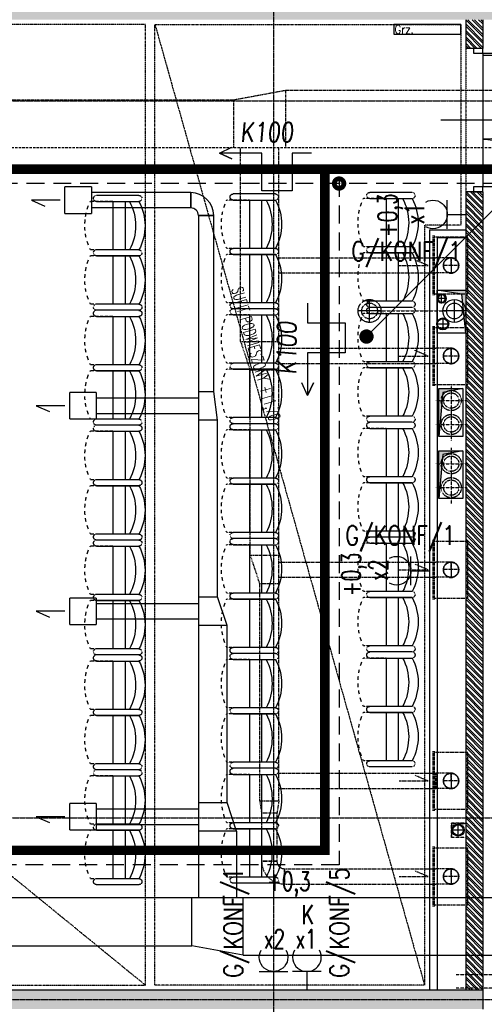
# Model space of a CAD drawing. Extents: x -7228 to 74941, y -112898 to 85621.
# Tile 93 of 256: x 52023 to 52509, y -56214 to -55184. Entities that reach past the tile are written whole.
import ezdxf
from ezdxf.enums import TextEntityAlignment as Align

# ---------------------------------------------------------------- set-up
doc = ezdxf.new("R2010")
doc.units = 0
for name, pattern in [('CENTER', [2, 1.25, -0.25, 0.25, -0.25]), ('DASHDOT', [1, 0.5, -0.25, 0, -0.25]), ('DASHED', [0.75, 0.5, -0.25]), ('DASHED2', [0.375, 0.25, -0.125]), ('DIVIDE', [31.75, 12.7, -6.35, 0, -6.35, 0, -6.35])]:
    doc.linetypes.add(name, pattern=pattern)
doc.layers.get('0').update_dxf_attribs({"color": 101, "linetype": 'CONTINUOUS'})
for name, color, linetype in [('Drz---drzwi', 5, 'CONTINUOUS'), ('E35', 6, 'CONTINUOUS'), ('E50', 3, 'CONTINUOUS'), ('E50kor', 3, 'CONTINUOUS'), ('E90kor', 6, 'CONTINUOUS'), ('Ins-co', 2, 'CONTINUOUS'), ('Ins-kan', 54, 'CONTINUOUS'), ('ins-kan-deszcz', 132, 'CONTINUOUS'), ('Ins-went', 141, 'CONTINUOUS'), ('Os-osie glowne', 1, 'CENTER'), ('Sc-beton', 7, 'CONTINUOUS'), ('Sc-beton-hatch', 86, 'CONTINUOUS'), ('Sc-cegla pustak', 42, 'CONTINUOUS'), ('Sc-cegla pustak-hatch', 8, 'CONTINUOUS'), ('Sc-nadproza kon', 5, 'DASHED2'), ('Sc-silikat', 61, 'CONTINUOUS'), ('Suf-widok', 8, 'CONTINUOUS'), ('W-otwor-strop', 1, 'CONTINUOUS'), ('Wyp-meble', 155, 'CONTINUOUS')]:
    doc.layers.add(name, color=color, linetype=linetype)
doc.styles.add('KA wymiar', font='romans.shx', dxfattribs={"width": 0.6})
doc.styles.add('ROMANS', font='romans', dxfattribs={"width": 0.85})

# ---------------------------------------------------------------- blocks, each defined once
blk = doc.blocks.new('_dlgjlfh')
at = {"ltscale": 7}
for p, q in [((23, -75), (-34, -75)), ((10, -143), (100, -143)), ((10, -145), (100, -145))]:
    blk.add_line(p, q, dxfattribs=at)
for points in [[(0, -5), (0, 0), (10, 0), (10, -5)], [(0, -150), (0, -145), (10, -145), (10, -150)]]:
    blk.add_lwpolyline(points, close=True, dxfattribs=at)
for points in [[(10, -145), (10, -5)], [(60, -5), (10, -5)]]:
    blk.add_lwpolyline(points, dxfattribs=at)
for centre, radius, start, end in [((10, -5), 50, 270, 360), ((10, -145), 90, 360, 90)]:
    blk.add_arc(centre, radius, start, end)
blk = doc.blocks.new('_fkjshkjhkjh')
at = {"layer": 'Ins-went', "ltscale": 2}
for p, q in [((1262.9, 1157.3), (1262.9, 1185)), ((1290.6, 1185), (1262.9, 1185)), ((1290.6, 1185), (1290.6, 1157.3)), ((1394.4, 1179.1), (1394.4, 1163.1)), ((1394.4, 1163.1), (1394.4, 1179.1)), ((1262.9, 1157.3), (1290.6, 1157.3)), ((1418.4, 1155.1), (1402.4, 1155.1)), ((1402.4, 1155.1), (1418.4, 1155.1)), ((1267.9, 942.3), (1267.9, 970)), ((1295.6, 970), (1267.9, 970)), ((1295.6, 970), (1295.6, 942.3)), ((1402.4, 971.1), (1418.4, 971.1)), ((1422.4, 941.1), (1418.4, 971.1)), ((1402.4, 964.1), (1295.6, 964.1)), ((1295.6, 948.1), (1402.4, 948.1)), ((1267.9, 942.3), (1295.6, 942.3)), ((1422.4, 941.1), (1402.4, 941.1)), ((1267.9, 727.3), (1267.9, 755)), ((1295.6, 755), (1267.9, 755)), ((1295.6, 755), (1295.6, 727.3)), ((1402.4, 756.1), (1422.4, 756.1)), ((1432.4, 726.1), (1422.4, 756.1)), ((1402.4, 749.1), (1295.6, 749.1)), ((1295.6, 733.1), (1402.4, 733.1)), ((1267.9, 727.3), (1295.6, 727.3)), ((1432.4, 726.1), (1402.4, 726.1)), ((1267.9, 512.4), (1267.9, 540.1)), ((1295.6, 540.1), (1267.9, 540.1)), ((1295.6, 540.1), (1295.6, 512.4)), ((1402.4, 541.2), (1432.4, 541.2)), ((1442.4, 511.2), (1432.4, 541.2)), ((1402.4, 534.2), (1295.6, 534.2)), ((1295.6, 518.2), (1402.4, 518.2)), ((1267.9, 512.4), (1295.6, 512.4)), ((1442.4, 511.2), (1402.4, 511.2)), ((1777.2, 441.3), (459.7, 441.3)), ((950.4, 391.3), (1395.4, 391.3)), ((1449.4, 381.3), (1395.4, 391.3)), ((1395.4, 391.3), (1395.4, 391.3))]:
    blk.add_line(p, q, dxfattribs=at)
for points in [[(1257.9, 1171.1), (1227.7, 1171.1), (1241.7, 1165.1)], [(1402.4, 1155.1), (1402.4, 441.3)], [(1418.4, 971.1), (1418.4, 1155.1)], [(1262.9, 956.1), (1232.7, 956.1), (1246.7, 950.1)], [(1422.4, 756.1), (1422.4, 941.1)], [(1262.9, 741.1), (1232.7, 741.1), (1246.7, 735.1)], [(1432.4, 541.2), (1432.4, 726.1)], [(1262.9, 526.2), (1232.7, 526.2), (1246.7, 520.2)], [(1442.4, 511.2), (1442.4, 441.3)], [(1395.4, 391.3), (1395.4, 441.3)], [(1449.4, 381.3), (1449.4, 441.3)], [(1449.4, 381.3), (1782.2, 381.3)]]:
    blk.add_lwpolyline(points, dxfattribs=at)
for radius in [24, 8]:
    blk.add_arc((1394.4, 1155.1), radius, 0, 90, dxfattribs=at)
for points in [[(1394.4, 1179.1), (1290.6, 1179.1)], [(1394.4, 1163.1), (1290.6, 1163.1)]]:
    blk.add_spline(points, degree=3, dxfattribs=at)
blk = doc.blocks.new('tea003_r')
for p, q in [((0, 120.2), (44.3, 120.2)), ((44.3, 113.8), (0, 113.8)), ((14.4, 114), (14.4, 63.4)), ((27.2, 114), (27.2, 63.2)), ((0, 63.2), (44.3, 63.2)), ((0, 63.2), (44.3, 63.2)), ((0, 56.9), (44.3, 56.9)), ((44.3, 56.9), (0, 56.9)), ((14.4, 57.1), (14.4, 6.5)), ((27.2, 57.1), (27.2, 6.3)), ((0, 6.3), (44.3, 6.3)), ((0, 0), (44.3, 0))]:
    blk.add_line(p, q)
at = {"linetype": 'DASHED2'}
for p, q in [((27.2, 113.8), (50.9, 113.8)), ((27.2, 63.2), (50.8, 63.2)), ((27.2, 56.9), (50.8, 56.9)), ((27.2, 6.3), (50.8, 6.3))]:
    blk.add_line(p, q, dxfattribs=at)
for centre, radius, start, end in [((47.4, 88.5), 53.8, 151.9275, 208.0725), ((57.3, 88.5), 53.8, 151.9275, 208.0725), ((-2.8, 88.7), 59.3, 24.3732, 25.065), ((-2.8, 88.7), 59.3, 16.8439, 20.8244), ((-2.8, 88.7), 59.3, 9.2304, 12.9456), ((-2.8, 88.7), 59.3, 2.1486, 5.9253), ((-2.8, 88.7), 59.3, 354.9143, 358.3813), ((-2.8, 88.7), 59.3, 347.7164, 351.4235), ((-2.8, 88.7), 59.3, 334.6294, 336.0048), ((-2.8, 88.7), 59.3, 339.7464, 343.7138), ((47.4, 31.6), 53.8, 151.9275, 208.0725), ((57.3, 31.6), 53.8, 151.9275, 208.0725), ((-2.8, 31.8), 59.3, 24.3732, 25.065), ((-2.8, 31.8), 59.3, 16.8439, 20.8244), ((-2.8, 31.8), 59.3, 9.2304, 12.9456), ((-2.8, 31.8), 59.3, 2.1486, 5.9253), ((-2.8, 31.8), 59.3, 347.7164, 351.4235), ((-2.8, 31.8), 59.3, 354.9143, 358.3813), ((-2.8, 31.8), 59.3, 339.7464, 343.7138), ((-2.8, 31.8), 59.3, 334.6279, 336.0048)]:
    blk.add_arc(centre, radius, start, end)
for centre, start, end in [((0, 117), 90, 270), ((44.3, 117), 270, 90), ((0, 60.1), 90, 270), ((0, 60.1), 90, 270), ((44.3, 60.1), 270, 90), ((44.3, 60.1), 270, 90), ((0, 3.2), 90, 270), ((44.3, 3.2), 270, 90)]:
    blk.add_arc(centre, 3.16, start, end, dxfattribs=at)
blk = doc.blocks.new('A$C59F8734F')
at = {"layer": 'Wyp-meble', "xscale": -1}
for p in [(1350.2, 1066), (1493, 1067.5), (1635.9, 1069.1), (1350.2, 945.8), (1493, 947.4), (1635.9, 948.9), (1635.9, 828.7), (1350.2, 825.6), (1493, 827.2), (1350.2, 705.5), (1493, 707), (1635.9, 708.6), (1350.2, 585.3), (1493, 586.9), (1635.9, 588.4), (1350.2, 465.1), (1493, 466.7)]:
    blk.add_blockref('tea003_r', p, dxfattribs=at)
blk = doc.blocks.new('g2')
at = {"layer": 'E35'}
blk.add_line((15, 19.3), (-15, 19.3), dxfattribs=at)
blk.add_arc((0, 34.3), 15, 150, 30, dxfattribs=at)
at = {"layer": 'E50'}
blk.add_line((0, 19.3), (0, 0), dxfattribs=at)

msp = doc.modelspace()

# ---------------------------------------------------------------- hatches: boundary and pattern name
at = {"layer": 'Sc-beton-hatch'}
h = msp.add_hatch(dxfattribs=at)
h.set_pattern_fill('ANSI33', color=256, style=0)
h.paths.add_polyline_path([(51487.547, -51608.711), (51427.547, -51608.711), (51427.547, -51668.711), (51447.547, -51668.711), (51447.547, -51628.711), (51487.547, -51628.711)])
h.paths.add_polyline_path([(51822.547, -51608.711), (51722.547, -51608.711), (51722.547, -51628.711), (51762.547, -51628.711), (51762.547, -52190.711), (51782.547, -52190.711), (51782.547, -52038.711), (52169.547, -52038.711), (52169.547, -52018.711), (51782.547, -52018.711), (51782.547, -51628.711), (51822.547, -51628.711)])
h.paths.add_polyline_path([(51447.547, -51939.711), (51427.547, -51939.711), (51427.547, -52039.711), (51447.547, -52039.711)])
h.paths.add_polyline_path([(52347.547, -51608.711), (52268.547, -51608.711), (52268.547, -51628.711), (52347.547, -51628.711)])
h.paths.add_polyline_path([(52787.547, -51608.711), (52687.547, -51608.711), (52687.547, -51628.711), (52727.547, -51628.711), (52727.547, -51827.711), (52747.547, -51827.711), (52747.547, -51628.711), (52787.547, -51628.711)])
h.paths.add_polyline_path([(52807.547, -52018.711), (52747.547, -52018.711), (52747.547, -51927.711), (52727.547, -51927.711), (52727.547, -52018.711), (52599.485, -52018.711), (52599.485, -52038.711), (52807.547, -52038.711)])
h.paths.add_polyline_path([(52499.485, -52018.711), (52269.547, -52018.711), (52269.547, -52038.711), (52499.485, -52038.711)])
h.paths.add_polyline_path([(52747.547, -52350.711), (52712.547, -52350.711), (52712.547, -52385.711), (52747.547, -52385.711)])
h.paths.add_polyline_path([(53417.547, -51508.711), (53397.547, -51508.711), (53397.547, -51608.711), (53347.547, -51608.711), (53347.547, -51628.711), (53397.547, -51628.711), (53397.547, -52018.711), (52907.547, -52018.711), (52907.547, -52038.711), (53397.547, -52038.711), (53397.547, -52438.711), (53417.547, -52438.711)])
h.paths.add_polyline_path([(53439.547, -51508.711), (53419.547, -51508.711), (53419.547, -52278.711), (53439.547, -52278.711)])
h.paths.add_polyline_path([(53417.547, -52708.711), (53397.547, -52708.711), (53397.547, -52778.711), (53417.547, -52778.711)])
h.paths.add_polyline_path([(53417.547, -52858.711), (53397.547, -52858.711), (53397.547, -53008.711), (52967.547, -53008.711), (52967.547, -53028.711), (53397.547, -53028.711), (53397.547, -53068.711), (53417.547, -53068.711)])
h.paths.add_polyline_path([(53417.547, -53168.711), (53397.547, -53168.711), (53397.547, -53208.711), (53417.547, -53208.711)])
h.paths.add_polyline_path([(53417.547, -53308.711), (53397.547, -53308.711), (53397.547, -53573.711), (53417.547, -53573.711)])
h.paths.add_polyline_path([(52747.547, -53008.711), (52727.547, -53008.711), (52727.547, -53028.711), (52727.547, -53323.711), (52707.547, -53323.711), (52707.547, -53343.711), (52747.547, -53343.711)])
h.paths.add_polyline_path([(52727.547, -53008.711), (52707.547, -53008.711), (52707.547, -53028.711), (52727.547, -53028.711)], flags=16)
h.paths.add_polyline_path([(52573.547, -53323.711), (52520.547, -53323.711), (52520.547, -53028.711), (52505.547, -53028.711), (52505.547, -53323.711), (52485.547, -53323.711), (52485.547, -53343.711), (52573.547, -53343.711)])
h.paths.add_polyline_path([(52573.547, -53008.711), (52485.547, -53008.711), (52485.547, -53028.711), (52573.547, -53028.711)])
h.paths.add_polyline_path([(52351.547, -53008.711), (52298.547, -53008.711), (52298.547, -53028.711), (52351.547, -53028.711)], flags=17)
h.paths.add_polyline_path([(52298.547, -53008.711), (51987.547, -53008.711), (51987.547, -52350.711), (51900.047, -52350.711), (51900.047, -52370.711), (51967.547, -52370.711), (51967.547, -53008.711), (51447.547, -53008.711), (51447.547, -52968.711), (51427.547, -52968.711), (51427.547, -53068.711), (51447.547, -53068.711), (51447.547, -53028.711), (51967.547, -53028.711), (51967.547, -53538.711), (51987.547, -53538.711), (51987.547, -53028.711), (52278.547, -53028.711), (52278.547, -53343.711), (52298.547, -53343.711), (52351.547, -53343.711), (52351.547, -53323.711), (52298.547, -53323.711)])
h.paths.add_polyline_path([(51800.047, -52350.711), (51782.547, -52350.711), (51782.547, -52345.711), (51762.547, -52345.711), (51762.547, -52350.711), (51447.547, -52350.711), (51447.547, -52330.711), (51427.547, -52330.711), (51427.547, -52568.711), (51447.547, -52568.711), (51447.547, -52370.711), (51800.047, -52370.711)])
h.paths.add_polyline_path([(51447.547, -52718.711), (51427.547, -52718.711), (51427.547, -52818.711), (51447.547, -52818.711)])
h.paths.add_polyline_path([(51447.547, -53218.711), (51427.547, -53218.711), (51427.547, -53415.711), (51447.547, -53415.711)], flags=17)
h.paths.add_polyline_path([(51447.547, -53505.711), (51427.547, -53505.711), (51427.547, -53548.711), (51447.547, -53548.711)])
h.paths.add_polyline_path([(52024.547, -53758.711), (51447.547, -53758.711), (51447.547, -53698.711), (51427.547, -53698.711), (51427.547, -53778.711), (52024.547, -53778.711)])
h.paths.add_polyline_path([(52787.547, -53758.711), (52174.547, -53758.711), (52174.547, -53778.711), (52727.547, -53778.711), (52727.547, -54010.711), (52747.547, -54010.711), (52747.547, -53778.711), (52787.547, -53778.711)])
h.paths.add_polyline_path([(53025.547, -53758.711), (52922.547, -53758.711), (52922.547, -53778.711), (53025.547, -53778.711)])
h.paths.add_polyline_path([(53244.547, -53758.711), (53150.547, -53758.711), (53150.547, -53778.711), (53244.547, -53778.711)])
h.paths.add_polyline_path([(53417.547, -53723.711), (53397.547, -53723.711), (53397.547, -53758.711), (53349.547, -53758.711), (53349.547, -53778.711), (53397.547, -53778.711), (53397.547, -54383.711), (53417.547, -54383.711)])
h.paths.add_polyline_path([(52747.547, -54110.711), (52727.547, -54110.711), (52727.547, -54305.711), (52747.547, -54305.711)])
h.paths.add_polyline_path([(52747.547, -54405.711), (52727.547, -54405.711), (52727.547, -54508.711), (52314.153, -54508.711, -0.15510336), (52317.392, -54518.903, -0.14834739), (52314.417, -54528.711), (52727.547, -54528.711), (52727.547, -54588.711), (52747.547, -54588.711)])
h.paths.add_polyline_path([(52314.153, -54508.711), (52312.287, -54508.711), (52312.287, -54528.711), (52314.417, -54528.711, 0.14834739), (52317.392, -54518.903, 0.15510336)])
h.paths.add_polyline_path([(52287.287, -54508.711), (52285.327, -54508.711, 0.15510336), (52282.087, -54518.903, 0.14834739), (52285.062, -54528.711), (52287.287, -54528.711)])
h.paths.add_polyline_path([(52285.327, -54508.711), (52218.547, -54508.711), (52218.547, -54528.711), (52285.062, -54528.711, -0.14834739), (52282.087, -54518.903, -0.15510336)])
h.paths.add_polyline_path([(51997.547, -54508.711), (51987.547, -54508.711), (51947.547, -54508.711), (51947.547, -54533.711), (51987.547, -54533.711), (51997.547, -54533.711)])
h.paths.add_polyline_path([(51507.547, -54508.711), (51427.547, -54508.711), (51427.547, -54528.711), (51507.547, -54528.711)])
h.paths.add_polyline_path([(51547.547, -55013.711), (51527.547, -55013.711), (51527.547, -55046.711), (51547.547, -55046.711)])
h.paths.add_polyline_path([(52790.547, -55158.711), (52747.547, -55158.711), (52747.547, -55068.711), (52727.547, -55068.711), (52727.547, -55158.711), (51547.547, -55158.711), (51547.547, -55143.711), (51527.547, -55143.711), (51527.547, -55158.711), (51287.547, -55158.711), (51287.547, -55183.711), (52790.547, -55183.711)])
h.paths.add_polyline_path([(51237.547, -55158.711), (51187.547, -55158.711), (51187.547, -55183.711), (51237.547, -55183.711)])
h.paths.add_polyline_path([(51137.547, -55158.711), (51087.547, -55158.711), (51087.547, -55183.711), (51137.547, -55183.711)])
h.paths.add_polyline_path([(51037.547, -55158.711), (50987.547, -55158.711), (50987.547, -55183.711), (51037.547, -55183.711)])
h.paths.add_polyline_path([(50937.547, -55158.711), (50897.547, -55158.711), (50897.547, -56065.711), (50997.547, -56065.711), (50997.547, -56080.711), (51017.547, -56080.711), (51017.547, -56045.711), (50917.547, -56045.711), (50917.547, -55183.711), (50937.547, -55183.711)])
h.paths.add_polyline_path([(51602.547, -56198.711), (51017.547, -56198.711), (51017.547, -56180.711), (50997.547, -56180.711), (50997.547, -56198.711), (50797.547, -56198.711), (50797.547, -56553.711), (51527.547, -56553.711), (51527.547, -56593.711), (51547.547, -56593.711), (51547.547, -56553.711), (51599.547, -56553.711), (51599.547, -56533.711), (51547.547, -56533.711), (51547.547, -56378.711), (51527.547, -56378.711), (51527.547, -56533.711), (50817.547, -56533.711), (50817.547, -56218.711), (51527.547, -56218.711), (51527.547, -56228.711), (51547.547, -56228.711), (51547.547, -56218.711), (51602.547, -56218.711)])
h.paths.add_polyline_path([(52327.547, -56533.711), (51827.547, -56533.711), (51827.547, -56445.711), (51807.547, -56445.711), (51807.547, -56533.711), (51754.547, -56533.711), (51754.547, -56553.711), (51807.547, -56553.711), (51807.547, -56593.711), (51827.547, -56593.711), (51827.547, -56553.711), (52327.547, -56553.711)])
h.paths.add_polyline_path([(52507.547, -56198.711), (51752.547, -56198.711), (51752.547, -56218.711), (52507.547, -56218.711)])
h.paths.add_polyline_path([(52794.547, -56533.711), (52747.547, -56533.711), (52747.547, -56419.211), (52727.547, -56419.211), (52727.547, -56533.711), (52607.547, -56533.711), (52607.547, -56553.711), (52794.547, -56553.711)])
h.paths.add_polyline_path([(52819.547, -56528.711), (52794.547, -56528.711), (52794.547, -56553.711), (52819.547, -56553.711)])
h.paths.add_polyline_path([(52747.547, -55693.711), (52727.547, -55693.711), (52727.547, -56289.211), (52747.547, -56289.211)])
h.paths.add_polyline_path([(52970.047, -56528.711), (52945.047, -56528.711), (52945.047, -56553.711), (52970.047, -56553.711)])
h.paths.add_polyline_path([(53120.047, -56528.711), (53095.047, -56528.711), (53095.047, -56553.711), (53120.047, -56553.711)])
h.paths.add_polyline_path([(53270.047, -56528.711), (53245.047, -56528.711), (53245.047, -56553.711), (53270.047, -56553.711)])
h.paths.add_polyline_path([(53382.547, -56533.711), (53337.547, -56533.711), (53337.547, -56553.711), (53382.547, -56553.711)])
h.paths.add_polyline_path([(53417.547, -56518.711), (53382.547, -56518.711), (53382.547, -56553.711), (53417.547, -56553.711)])
h.paths.add_polyline_path([(53417.547, -56456.711), (53397.547, -56456.711), (53397.547, -56518.711), (53417.547, -56518.711)])
h.paths.add_polyline_path([(53417.547, -56381.211), (53392.547, -56381.211), (53392.547, -56406.211), (53417.547, -56406.211)])
h.paths.add_polyline_path([(53417.547, -56231.211), (53392.547, -56231.211), (53392.547, -56256.211), (53417.547, -56256.211)])
h.paths.add_polyline_path([(53417.547, -56081.211), (53392.547, -56081.211), (53392.547, -56106.211), (53417.547, -56106.211)])
h.paths.add_polyline_path([(53417.547, -55931.211), (53392.547, -55931.211), (53392.547, -55956.211), (53417.547, -55956.211)])
h.paths.add_polyline_path([(53417.547, -55806.211), (53397.547, -55806.211), (53397.547, -55826.211), (53417.547, -55826.211)])
h.paths.add_polyline_path([(53417.547, -55781.211), (53392.547, -55781.211), (53392.547, -55806.211), (53417.547, -55806.211)])
h.paths.add_polyline_path([(53417.547, -55598.711), (53397.547, -55598.711), (53397.547, -55781.211), (53417.547, -55781.211)])
h.paths.add_polyline_path([(53417.547, -55398.711), (53382.547, -55398.711), (53382.547, -55363.711), (53362.547, -55363.711), (53362.547, -55418.711), (53397.547, -55418.711), (53397.547, -55448.711), (53417.547, -55448.711)])
h.paths.add_polyline_path([(53382.547, -55103.211), (53362.547, -55103.211), (53362.547, -55158.711), (52925.547, -55158.711), (52925.547, -55183.711), (53362.547, -55183.711), (53362.547, -55213.711), (53382.547, -55213.711), (53382.547, -55183.711)])
h.paths.add_polyline_path([(52747.547, -54693.711), (52727.547, -54693.711), (52727.547, -54918.711), (52747.547, -54918.711)])
h.paths.add_polyline_path([(53382.547, -54696.711), (53417.547, -54696.711), (53417.547, -54653.711), (53397.547, -54653.711), (53397.547, -54676.711), (53362.547, -54676.711), (53362.547, -54983.211), (53382.547, -54983.211)])
h.paths.add_polyline_path([(53417.547, -54483.711), (53397.547, -54483.711), (53397.547, -54553.711), (53417.547, -54553.711)])
at = {"layer": 'Sc-cegla pustak-hatch'}
h = msp.add_hatch(dxfattribs=at)
h.set_pattern_fill('ANSI32', color=256, scale=0.5, angle=90, style=0)
h.paths.add_polyline_path([(51447.547, -52310.711), (51427.547, -52310.711), (51427.547, -52330.711), (51447.547, -52330.711)])
h.paths.add_polyline_path([(52347.547, -51628.711), (52329.547, -51628.711), (52329.547, -51827.711), (52347.547, -51827.711)])
h.paths.add_polyline_path([(52472.547, -51947.711), (52347.547, -51947.711), (52347.547, -51927.711), (52329.547, -51927.711), (52329.547, -52018.711), (52347.547, -52018.711), (52347.547, -51965.711), (52454.547, -51965.711), (52454.547, -52018.711), (52472.547, -52018.711)])
h.paths.add_polyline_path([(53066.547, -52038.711), (53048.547, -52038.711), (53048.547, -52090.711), (52985.547, -52090.711), (52985.547, -52038.711), (52967.547, -52038.711), (52967.547, -52113.711), (52985.547, -52113.711), (52985.547, -52108.711), (53066.547, -52108.711)])
h.paths.add_polyline_path([(52985.547, -52213.711), (52967.547, -52213.711), (52967.547, -52888.711), (52985.547, -52888.711), (52985.547, -52758.711), (53397.547, -52758.711), (53397.547, -52740.711), (52985.547, -52740.711)])
h.paths.add_polyline_path([(52985.547, -53028.711), (52967.547, -53028.711), (52967.547, -53108.711), (52985.547, -53108.711)])
h.paths.add_polyline_path([(52985.547, -52988.711), (52967.547, -52988.711), (52967.547, -53008.711), (52985.547, -53008.711)])
h.paths.add_polyline_path([(52985.547, -53208.711), (52967.547, -53208.711), (52967.547, -53538.711), (52985.547, -53538.711), (52985.547, -53511.711), (53067.547, -53511.711), (53067.547, -53519.711), (53059.547, -53519.711), (53059.547, -53538.711), (53397.547, -53538.711), (53397.547, -53520.711), (53077.547, -53520.711), (53077.547, -53493.711), (52985.547, -53493.711)])
h.paths.add_polyline_path([(52296.547, -53510.711), (52278.547, -53510.711), (52278.547, -53520.711), (52095.547, -53520.711), (52095.547, -53252.711), (52077.547, -53252.711), (52077.547, -53520.711), (51987.547, -53520.711), (51987.547, -53538.711), (52278.547, -53538.711), (52278.547, -53581.211), (52296.547, -53581.211)])
h.paths.add_polyline_path([(52296.547, -53343.711), (52278.547, -53343.711), (52278.547, -53410.711), (52296.547, -53410.711)])
h.paths.add_polyline_path([(51967.547, -53520.711), (51942.547, -53520.711), (51942.547, -53538.711), (51967.547, -53538.711)])
h.paths.add_polyline_path([(51842.547, -53520.711), (51447.547, -53520.711), (51447.547, -53538.711), (51842.547, -53538.711)])
h.paths.add_polyline_path([(51445.547, -53778.711), (51427.547, -53778.711), (51427.547, -53898.711), (51445.547, -53898.711)])
h.paths.add_polyline_path([(51445.547, -54048.711), (51427.547, -54048.711), (51427.547, -54113.711), (51445.547, -54113.711)])
h.paths.add_polyline_path([(51445.547, -54263.711), (51427.547, -54263.711), (51427.547, -54328.711), (51445.547, -54328.711)])
h.paths.add_polyline_path([(51445.547, -54478.711), (51427.547, -54478.711), (51427.547, -54508.711), (51445.547, -54508.711)])
h.paths.add_polyline_path([(51445.547, -54528.711), (51427.547, -54528.711), (51427.547, -54543.711), (51445.547, -54543.711)])
h.paths.add_polyline_path([(51445.547, -54693.711), (51427.547, -54693.711), (51427.547, -54758.711), (51445.547, -54758.711)])
h.paths.add_polyline_path([(51445.547, -54908.711), (51427.547, -54908.711), (51427.547, -55031.711), (51527.547, -55031.711), (51527.547, -55013.711), (51445.547, -55013.711)])
h.paths.add_polyline_path([(52352.547, -54886.711), (52296.547, -54886.711), (52296.547, -54536.264, -0.20267676), (52285.062, -54528.711), (52278.547, -54528.711), (52278.547, -54904.711), (52352.547, -54904.711)])
h.paths.add_polyline_path([(52727.547, -54886.711), (52527.547, -54886.711), (52527.547, -54528.711), (52509.547, -54528.711), (52509.547, -54886.711), (52452.547, -54886.711), (52452.547, -54904.711), (52727.547, -54904.711)])
h.paths.add_polyline_path([(52727.547, -54210.711), (52369.547, -54210.711), (52369.547, -54127.711), (52296.547, -54127.711), (52296.547, -53778.711), (52278.547, -53778.711), (52278.547, -54508.711), (52285.327, -54508.711, -0.19581065), (52296.547, -54501.541), (52296.547, -54145.711), (52351.547, -54145.711), (52351.547, -54508.711), (52369.547, -54508.711), (52369.547, -54228.711), (52727.547, -54228.711)])
h.paths.add_polyline_path([(52296.547, -54501.541, 0.15144843), (52287.287, -54506.391), (52296.547, -54506.391)], flags=17)
h.paths.add_polyline_path([(52296.547, -54506.391), (52287.287, -54506.391), (52287.287, -54508.711), (52296.547, -54508.711)], flags=17)
h.paths.add_polyline_path([(52507.547, -55183.711), (52489.547, -55183.711), (52489.547, -55213.711), (52507.547, -55213.711)])
h.paths.add_polyline_path([(52507.547, -55363.711), (52489.547, -55363.711), (52489.547, -56198.711), (52507.547, -56198.711)])
h.paths.add_polyline_path([(52790.547, -55693.711), (52747.547, -55693.711), (52747.547, -55711.711), (52790.547, -55711.711)])
h.paths.add_polyline_path([(53197.547, -55693.711), (52985.547, -55693.711), (52967.547, -55693.711), (52940.547, -55693.711), (52940.547, -55711.711), (53197.547, -55711.711)])
h.paths.add_polyline_path([(52985.547, -55418.711), (53207.547, -55418.711), (53207.547, -55400.711), (52967.547, -55400.711), (52967.547, -55693.711), (52985.547, -55693.711)])
h.paths.add_polyline_path([(53362.547, -55400.711), (53307.547, -55400.711), (53307.547, -55418.711), (53362.547, -55418.711)])
h.paths.add_polyline_path([(52985.547, -55018.711), (52967.547, -55018.711), (52967.547, -55158.711), (52985.547, -55158.711)])
h.paths.add_polyline_path([(52985.547, -54694.711), (53362.547, -54694.711), (53362.547, -54676.711), (52985.547, -54676.711), (52985.547, -54405.711), (52967.547, -54405.711), (52967.547, -54918.711), (52985.547, -54918.711)])
h.paths.add_polyline_path([(53397.547, -54210.711), (53012.547, -54210.711), (53012.547, -54118.711), (52985.547, -54118.711), (52985.547, -54096.711), (52967.547, -54096.711), (52967.547, -54136.711), (52994.547, -54136.711), (52994.547, -54210.711), (52967.547, -54210.711), (52967.547, -54305.711), (52985.547, -54305.711), (52985.547, -54228.711), (53397.547, -54228.711)])
h.paths.add_polyline_path([(52985.547, -53778.711), (52967.547, -53778.711), (52967.547, -54006.711), (52985.547, -54006.711)])
h.paths.add_polyline_path([(52296.547, -53716.211), (52278.547, -53716.211), (52278.547, -53758.711), (52296.547, -53758.711)])
at = {"layer": 'W-otwor-strop'}
for points in [[(52459.547, -55466.711), (52489.547, -55466.711), (52489.547, -55511.711), (52485.547, -55470.711)], [(52461.543, -55619.692), (52461.543, -55569.692), (52486.543, -55569.692), (52465.543, -55573.692)], [(52461.543, -55684.692), (52461.543, -55634.692), (52486.543, -55634.692), (52465.543, -55638.692)], [(52489.547, -56024.244), (52474.547, -56024.244), (52474.547, -56039.244), (52476.547, -56026.244)]]:
    msp.add_hatch(color=256, dxfattribs=at).paths.add_polyline_path(points)

# ---------------------------------------------------------------- linework, layer by layer
at = {"layer": 'E35'}
msp.add_line((52385.797, -55515.162), (52522.5, -55378.459), dxfattribs=at)
at = {"layer": 'E50', "ltscale": 15, "const_width": 7.5}
msp.add_lwpolyline([(52385.888, -55518.91, 1), (52385.706, -55511.413, 1)], format="xyb", close=True, dxfattribs=at)
at = {"layer": 'E50kor', "linetype": 'DASHED2', "ltscale": 75}
for p, q in [((52357.122, -55350.101), (52357.122, -56067.687)), ((52555.162, -55355.101), (51057.785, -55355.101)), ((52357.122, -56067.687), (51059.079, -56067.687))]:
    msp.add_line(p, q, dxfattribs=at)
at = {"layer": 'E50kor', "const_width": 10}
for points in [[(52555.162, -55340.101), (51057.785, -55340.101)], [(52342.122, -55340.101), (52342.122, -56052.687), (51059.079, -56052.687)]]:
    msp.add_lwpolyline(points, dxfattribs=at)
at = {"layer": 'E50kor', "linetype": 'DASHED2', "const_width": 10}
msp.add_lwpolyline([(52354.622, -55355.101, 1), (52359.622, -55355.101, 1)], format="xyb", close=True, dxfattribs=at)
at = {"layer": 'E90kor', "ltscale": 15}
for points in [[(52328.376, -55323.187), (52308.051, -55323.187), (52308.051, -55362.596), (52276.437, -55362.596), (52276.437, -55323.187), (52231.884, -55323.187), (52245.048, -55329.427), (52231.884, -55323.187), (52245.048, -55316.947)], [(52324.253, -55480.368), (52324.253, -55500.693), (52363.661, -55500.693), (52363.661, -55532.306), (52324.253, -55532.306), (52324.253, -55576.859), (52330.493, -55563.695), (52324.253, -55576.859), (52318.013, -55563.695)]]:
    msp.add_lwpolyline(points, dxfattribs=at)
at = {"layer": 'Ins-co'}
msp.add_lwpolyline([(52414.485, -55188.843), (52414.485, -55198.843), (52484.485, -55198.843), (52484.485, -55188.843)], close=True, dxfattribs=at)
at = {"layer": 'Ins-kan', "linetype": 'Continuous', "ltscale": 0.3}
for p, q in [((52469.616, -55475.361), (52459.116, -55475.361)), ((52464.366, -55480.611), (52464.366, -55470.111)), ((52465.548, -55495.713), (52465.548, -55508.313)), ((52459.248, -55502.013), (52471.848, -55502.013)), ((52487.956, -56031.476), (52475.356, -56031.476)), ((52481.656, -56037.776), (52481.656, -56025.176))]:
    msp.add_line(p, q, dxfattribs=at)
for centre, radius in [((52464.366, -55475.361), 4.77), ((52465.548, -55502.013), 6.3), ((52465.548, -55502.013), 5.5), ((52481.656, -56031.476), 6.3), ((52481.656, -56031.476), 5.5)]:
    msp.add_circle(centre, radius, dxfattribs=at)
at = {"layer": 'Ins-kan', "linetype": 'Continuous', "ltscale": 0.3, "extrusion": (0, 9.7811e-55, -1)}
msp.add_ellipse((52464.366, -55475.361), major_axis=(2.722, 2.722), ratio=1, start_param=3.92699082, end_param=10.21017612, dxfattribs=at)
at = {"layer": 'ins-kan-deszcz', "linetype": 'DASHED', "ltscale": 0.3}
for p, q in [((52388.99, -55499.653), (52388.99, -55477.153)), ((52388.99, -55499.653), (52388.99, -55477.153)), ((52400.24, -55488.403), (52377.74, -55488.403))]:
    msp.add_line(p, q, dxfattribs=at)
at = {"layer": 'ins-kan-deszcz', "ltscale": 0.3}
for p, q in [((52477.74, -55499.653), (52477.74, -55477.153)), ((52477.74, -55499.653), (52477.74, -55477.153)), ((52488.99, -55488.403), (52466.49, -55488.403))]:
    msp.add_line(p, q, dxfattribs=at)
at = {"layer": 'ins-kan-deszcz', "linetype": 'DASHED', "ltscale": 0.5}
msp.add_line((52397.24, -55488.403), (52469.49, -55488.403), dxfattribs=at)
at = {"layer": 'ins-kan-deszcz', "linetype": 'DASHED', "ltscale": 0.3}
for radius in [12, 8.25]:
    msp.add_circle((52388.99, -55488.403), radius, dxfattribs=at)
at = {"layer": 'ins-kan-deszcz', "ltscale": 0.3}
for radius in [12, 8.25]:
    msp.add_circle((52477.74, -55488.403), radius, dxfattribs=at)
at = {"layer": 'Ins-went', "linetype": 'DASHED', "ltscale": 2}
for p, q in [((52301.118, -55257.788), (52247.118, -55267.788)), ((52301.118, -55257.788), (52301.118, -55317.788)), ((52247.118, -55317.788), (52247.118, -55267.788)), ((52455.218, -55409.538), (52455.218, -55472.238)), ((52456.718, -55409.538), (52456.718, -55472.238)), ((52456.718, -55410.888), (52491.718, -55410.888)), ((52491.718, -55470.888), (52491.718, -55410.888)), ((52294.118, -55432.688), (52458.218, -55432.688)), ((52474.218, -55432.688), (52458.218, -55432.688)), ((52474.218, -55432.688), (52474.218, -55448.688)), ((52474.218, -55440.788), (52474.218, -55432.788)), ((52482.218, -55440.888), (52466.218, -55440.888)), ((52474.218, -55440.888), (52474.218, -55448.888)), ((52294.118, -55448.688), (52458.218, -55448.688)), ((52474.218, -55448.688), (52458.218, -55448.688)), ((52491.718, -55470.888), (52456.718, -55470.888)), ((52455.218, -55504.237), (52455.218, -55566.937)), ((52456.718, -55504.237), (52456.718, -55566.937)), ((52456.718, -55505.587), (52491.718, -55505.587)), ((52491.718, -55565.587), (52491.718, -55505.587)), ((52254.118, -55520.387), (52294.118, -55520.387)), ((52254.118, -55520.387), (52264.118, -55550.387)), ((52294.118, -55527.387), (52458.218, -55527.387)), ((52474.218, -55527.387), (52458.218, -55527.387)), ((52482.218, -55535.587), (52466.218, -55535.587)), ((52474.218, -55535.387), (52474.218, -55527.387)), ((52474.218, -55527.387), (52474.218, -55543.387)), ((52474.218, -55535.587), (52474.218, -55543.587)), ((52294.118, -55543.387), (52458.218, -55543.387)), ((52474.218, -55543.387), (52458.218, -55543.387)), ((52294.118, -55550.387), (52264.118, -55550.387)), ((52491.718, -55565.587), (52456.718, -55565.587)), ((52455.218, -55727.873), (52455.218, -55790.573)), ((52456.718, -55727.873), (52456.718, -55790.573)), ((52456.718, -55729.223), (52491.718, -55729.223)), ((52491.718, -55789.223), (52491.718, -55729.223)), ((52264.118, -55744.023), (52294.118, -55744.023)), ((52264.118, -55744.023), (52274.118, -55774.023)), ((52294.118, -55751.023), (52458.218, -55751.023)), ((52474.218, -55751.023), (52458.218, -55751.023)), ((52474.218, -55759.023), (52474.218, -55751.023)), ((52474.218, -55751.023), (52474.218, -55767.023)), ((52482.218, -55759.023), (52466.218, -55759.023)), ((52474.218, -55759.223), (52474.218, -55767.223)), ((52294.118, -55774.023), (52274.118, -55774.023)), ((52294.118, -55767.023), (52458.218, -55767.023)), ((52474.218, -55767.023), (52458.218, -55767.023)), ((52491.718, -55789.223), (52456.718, -55789.223)), ((52455.218, -55948.743), (52455.218, -56011.443)), ((52456.718, -55948.743), (52456.718, -56011.443)), ((52456.718, -55950.093), (52491.718, -55950.093)), ((52491.718, -56010.093), (52491.718, -55950.093)), ((52294.118, -55971.893), (52458.218, -55971.893)), ((52458.218, -55987.893), (52458.218, -55971.893)), ((52474.218, -55971.893), (52458.218, -55971.893)), ((52458.218, -55971.893), (52458.218, -55987.893)), ((52482.218, -55980.093), (52466.218, -55980.093)), ((52474.218, -55979.893), (52474.218, -55971.893)), ((52474.218, -55971.893), (52474.218, -55987.893)), ((52474.218, -55980.093), (52474.218, -55988.093)), ((52294.118, -55987.893), (52458.218, -55987.893)), ((52474.218, -55987.893), (52458.218, -55987.893)), ((52274.118, -56000.893), (52294.118, -56000.893)), ((52274.118, -56000.893), (52276.118, -56013.893)), ((52294.118, -56000.893), (52292.118, -56013.893)), ((52491.718, -56010.093), (52456.718, -56010.093)), ((52276.118, -56013.893), (52276.118, -56017.893)), ((52292.118, -56013.893), (52276.118, -56013.893)), ((52276.118, -56017.893), (52276.118, -56063.893)), ((52292.118, -56013.893), (52292.118, -56017.893)), ((52292.118, -56017.893), (52292.118, -56063.893)), ((52455.218, -56048.742), (52455.218, -56111.442)), ((52456.718, -56048.742), (52456.718, -56111.442)), ((52456.718, -56050.092), (52491.718, -56050.092)), ((52491.718, -56110.092), (52491.718, -56050.092)), ((52276.118, -56063.892), (52292.118, -56063.892)), ((52292.118, -56063.893), (52276.118, -56063.893)), ((52300.118, -56071.892), (52300.118, -56087.892)), ((52300.118, -56087.892), (52300.118, -56071.892)), ((52300.118, -56071.892), (52458.218, -56071.892)), ((52474.218, -56071.892), (52458.218, -56071.892)), ((52474.218, -56079.892), (52474.218, -56071.892)), ((52474.218, -56071.892), (52474.218, -56087.892)), ((52482.218, -56080.092), (52466.218, -56080.092)), ((52474.218, -56080.092), (52474.218, -56088.092)), ((52300.118, -56087.892), (52458.218, -56087.892)), ((52474.218, -56087.892), (52458.218, -56087.892)), ((52491.718, -56110.092), (52456.718, -56110.092))]:
    msp.add_line(p, q, dxfattribs=at)
at = {"layer": 'Ins-went', "linetype": 'DASHED', "ltscale": 5}
msp.add_line((52519.518, -55317.788), (51517.284, -55317.788, -3580), dxfattribs=at)
at = {"layer": 'Ins-went', "linetype": 'DASHED', "ltscale": 0.5}
for p, q in [((52474.443, -55565.492), (52474.443, -55598.748)), ((52457.815, -55582.12), (52491.071, -55582.12)), ((52474.443, -55590.492), (52474.443, -55623.748)), ((52457.815, -55607.12), (52491.071, -55607.12)), ((52474.443, -55631.612), (52474.443, -55664.868)), ((52457.815, -55648.24), (52491.071, -55648.24)), ((52474.443, -55656.612), (52474.443, -55689.868)), ((52457.815, -55673.24), (52491.071, -55673.24))]:
    msp.add_line(p, q, dxfattribs=at)
at = {"layer": 'Ins-went', "linetype": 'DASHED', "ltscale": 2}
for points in [[(52519.518, -55257.788), (52301.118, -55257.788)], [(52247.118, -55267.788), (52004.572, -55267.788)], [(52254.118, -55520.387), (52254.118, -55317.788)], [(52294.118, -56000.893), (52294.118, -55317.788)], [(52419.98, -55440.888), (52450.218, -55440.888), (52436.204, -55434.865)], [(52419.98, -55535.587), (52450.218, -55535.587), (52436.204, -55529.565)], [(52264.118, -55744.023), (52264.118, -55550.387)], [(52419.98, -55759.223), (52450.218, -55759.223), (52436.204, -55753.201)], [(52274.118, -56000.893), (52274.118, -55774.023)], [(52419.98, -55980.093), (52450.218, -55980.093), (52436.204, -55974.071)], [(52419.98, -56080.092), (52450.218, -56080.092), (52436.204, -56074.069)]]:
    msp.add_lwpolyline(points, dxfattribs=at)
at = {"layer": 'Ins-went', "linetype": 'DASHED', "ltscale": 0.5}
for points in [[(52616.68, -56182.711), (52479.547, -56182.711)], [(52616.68, -56196.711), (52479.547, -56196.711)]]:
    msp.add_lwpolyline(points, dxfattribs=at)
at = {"layer": 'Ins-went', "linetype": 'DASHED', "ltscale": 2}
for centre in [(52474.218, -55440.688), (52474.218, -55440.788), (52474.218, -55440.888), (52474.218, -55535.387), (52474.218, -55535.387), (52474.218, -55535.587), (52474.218, -55759.023), (52474.218, -55759.023), (52474.218, -55759.223), (52474.218, -55979.893), (52474.218, -55979.893), (52474.218, -55980.093), (52474.218, -56079.892), (52474.218, -56079.892), (52474.218, -56080.092)]:
    msp.add_circle(centre, 8, dxfattribs=at)
at = {"layer": 'Ins-went', "linetype": 'DASHED', "ltscale": 0.5}
for centre, radius in [((52474.443, -55582.12), 10.56), ((52474.443, -55582.12), 8), ((52474.443, -55607.12), 10.56), ((52474.443, -55607.12), 8), ((52474.443, -55648.24), 10.56), ((52474.443, -55648.24), 8), ((52474.443, -55673.24), 10.56), ((52474.443, -55673.24), 8)]:
    msp.add_circle(centre, radius, dxfattribs=at)
at = {"layer": 'Ins-went', "linetype": 'DASHED', "ltscale": 2}
for centre, radius, start, end in [((52474.218, -55440.888), 8, 0, 180), ((52474.218, -55440.888), 8, 180, 0), ((52474.218, -55535.587), 8, 0, 180), ((52474.218, -55535.587), 8, 180, 0), ((52474.218, -55759.223), 8, 0, 180), ((52474.218, -55759.223), 8, 180, 0), ((52474.218, -55980.093), 8, 0, 180), ((52474.218, -55980.093), 8, 180, 0), ((52300.118, -56063.892), 24, 180, 270), ((52300.118, -56063.892), 8, 180, 270), ((52474.218, -56080.092), 8, 0, 180), ((52474.218, -56080.092), 8, 180, 0)]:
    msp.add_arc(centre, radius, start, end, dxfattribs=at)
for centre, start_param, end_param in [((52474.218, -55440.688), 3.14159265, 6.28318531), ((52474.218, -55440.688), 0, 3.14159265), ((52474.218, -55535.387), 3.14159265, 6.28318531), ((52474.218, -55535.387), 0, 3.14159265), ((52474.218, -55759.023), 3.14159265, 6.28318531), ((52474.218, -55759.023), 0, 3.14159265), ((52474.218, -55979.893), 3.14159265, 6.28318531), ((52474.218, -55979.893), 0, 3.14159265), ((52474.218, -56079.892), 3.14159265, 6.28318531), ((52474.218, -56079.892), 0, 3.14159265)]:
    msp.add_ellipse(centre, major_axis=(0, -8), ratio=1, start_param=start_param, end_param=end_param, dxfattribs=at)
for points in [[(52466.218, -55440.888), (52466.218, -55440.788)], [(52482.218, -55440.888), (52482.218, -55440.788)], [(52466.218, -55535.587), (52466.218, -55535.387)], [(52482.218, -55535.587), (52482.218, -55535.387)], [(52466.218, -55759.223), (52466.218, -55759.023)], [(52482.218, -55759.223), (52482.218, -55759.023)], [(52466.218, -55980.093), (52466.218, -55979.893)], [(52482.218, -55980.093), (52482.218, -55979.893)], [(52466.218, -56080.092), (52466.218, -56079.892)], [(52482.218, -56080.092), (52482.218, -56079.892)]]:
    msp.add_spline(points, degree=3, dxfattribs=at)
at = {"layer": 'Ins-went', "linetype": 'DASHED', "ltscale": 2, "start_tangent": (0, 1), "end_tangent": (0, 1)}
for points in [[(52474.218, -55440.888), (52474.218, -55440.788)], [(52474.218, -55535.587), (52474.218, -55535.387)], [(52474.218, -55759.223), (52474.218, -55759.023)], [(52474.218, -55980.093), (52474.218, -55979.893)], [(52474.218, -56080.092), (52474.218, -56079.892)]]:
    msp.add_spline(points, degree=3, dxfattribs=at)
at = {"layer": 'Os-osie glowne'}
for points in [[(52288.547, -51086.711), (52288.547, -57063.711)], [(50525.547, -55268.711), (62792.547, -55268.711)], [(50525.547, -56018.711), (62792.547, -56018.711)], [(50525.547, -56208.711), (62792.547, -56208.711)]]:
    msp.add_lwpolyline(points, dxfattribs=at)
at = {"layer": 'Sc-beton'}
for points in [[(51752.547, -56198.711), (52507.547, -56198.711)], [(52507.547, -56198.711), (52507.547, -56218.711)]]:
    msp.add_lwpolyline(points, dxfattribs=at)
at = {"layer": 'Sc-cegla pustak'}
for points in [[(52489.547, -55183.711), (52489.547, -55213.711)], [(52507.547, -55183.711), (52507.547, -55213.711)], [(52507.547, -55213.711), (52489.547, -55213.711)], [(52489.547, -55363.711), (52489.547, -56198.711)], [(52507.547, -55363.711), (52489.547, -55363.711)], [(52507.547, -55363.711), (52507.547, -56198.711)]]:
    msp.add_lwpolyline(points, dxfattribs=at)
at = {"layer": 'Sc-nadproza kon', "linetype": 'DASHDOT', "ltscale": 0.5}
msp.add_lwpolyline([(52489.547, -55213.711), (52489.547, -55363.711)], dxfattribs=at)
at = {"layer": 'Sc-silikat'}
for p, q in [((52451.547, -55403.711), (52489.547, -55403.711)), ((52459.547, -55411.711), (52489.547, -55411.711))]:
    msp.add_line(p, q, dxfattribs=at)
for points in [[(52451.547, -55403.711), (52451.547, -56198.711)], [(52459.547, -55411.711), (52459.547, -56198.711)]]:
    msp.add_lwpolyline(points, dxfattribs=at)
at = {"layer": 'Suf-widok', "linetype": 'DIVIDE', "ltscale": 0.02}
for points in [[(52154.547, -56193.711), (50922.547, -55188.711)], [(52164.547, -55188.711), (52446.547, -56193.711)]]:
    msp.add_lwpolyline(points, dxfattribs=at)
for points in [[(52154.547, -55188.711), (50922.547, -55188.711), (50922.547, -56040.711), (51022.547, -56040.711), (51022.547, -56193.711), (52154.547, -56193.711)], [(52164.547, -55188.711), (52484.547, -55188.711), (52484.547, -55398.711), (52446.547, -55398.711), (52446.547, -56193.711), (52164.547, -56193.711)]]:
    msp.add_lwpolyline(points, close=True, dxfattribs=at)
at = {"layer": 'W-otwor-strop', "ltscale": 0.5}
for points in [[(52459.547, -55466.711), (52489.547, -55466.711), (52489.547, -55511.711), (52459.547, -55511.711)], [(52459.547, -55466.711), (52489.547, -55466.711), (52489.547, -55511.711), (52485.547, -55470.711)], [(52461.543, -55569.692), (52486.543, -55569.692), (52486.543, -55619.692), (52461.543, -55619.692)], [(52461.543, -55634.692), (52486.543, -55634.692), (52486.543, -55684.692), (52461.543, -55684.692)]]:
    msp.add_lwpolyline(points, close=True, dxfattribs=at)
for points in [[(52486.543, -55569.692), (52465.543, -55573.692), (52461.543, -55619.692)], [(52486.543, -55634.692), (52465.543, -55638.692), (52461.543, -55684.692)]]:
    msp.add_lwpolyline(points, dxfattribs=at)
at = {"layer": 'W-otwor-strop', "linetype": 'DASHED', "ltscale": 0.5}
for points in [[(52474.547, -56024.244), (52489.547, -56024.244), (52489.547, -56039.244), (52474.547, -56039.244)], [(52489.547, -56024.244), (52474.547, -56024.244), (52474.547, -56039.244), (52476.547, -56026.244)]]:
    msp.add_lwpolyline(points, close=True, dxfattribs=at)

# ---------------------------------------------------------------- block references
for name, p in [('A$C59F8734F', (50797.547, -56553.711)), ('_fkjshkjhkjh', (50807.547, -56543.711))]:
    msp.add_blockref(name, p)
at = {"layer": 'Drz---drzwi', "xscale": -1, "rotation": 180}
msp.add_blockref('_dlgjlfh', (52497.547, -55363.711), dxfattribs=at)
at = {"layer": 'E35', "xscale": -1, "rotation": 90.00000000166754}
for p in [(52489.547, -55387.483), (52451.547, -55760.115)]:
    msp.add_blockref('g2', p, dxfattribs=at)
at = {"layer": 'E35', "xscale": -1}
msp.add_blockref('g2', (52288.547, -56198.711), dxfattribs=at)
at = {"layer": 'E35'}
msp.add_blockref('g2', (52323.489, -56198.711), dxfattribs=at)

# ---------------------------------------------------------------- texts
at = {"layer": 'E35', "style": 'ROMANS'}
for s, rotation, width, p in [('+0,3', 90, 0.7, (52410.725, -55388.285)), ('x1', 90, 0.7, (52436.215, -55386.552)), ('+0,3', 90, 0.7, (52372.725, -55764.067)), ('x2', 90, 0.7, (52398.215, -55759.184)), ('G/KONF/1', 90, 0.8, (52247.92, -56128.208)), ('+0,3', 0, 0.7, (52304.551, -56088.073)), ('G/KONF/5', 90, 0.8, (52358.812, -56128.208)), ('K', 360, 0.7, (52324.325, -56119.888)), ('x2', 0, 0.7, (52289.479, -56145.378)), ('x1', 360, 0.7, (52322.558, -56145.378))]:
    msp.add_text(s, height=20, rotation=rotation, dxfattribs=dict(at, width=width)).set_placement(p, align=Align.MIDDLE)
at = {"layer": 'E35', "style": 'ROMANS', "width": 0.8}
for p in [(52427.386, -55427.403), (52421.243, -55724.658)]:
    msp.add_text('G/KONF/1', height=20, dxfattribs=at).set_placement(p, align=Align.MIDDLE)
at = {"layer": 'E90kor', "ltscale": 15, "style": 'ROMANS', "oblique": 5, "width": 0.8}
for rotation, p in [(360, (52253.787, -55311.318)), (90, (52312.383, -55554.956))]:
    msp.add_text('K100', height=20, rotation=rotation, dxfattribs=at).set_placement(p)
at = {"layer": 'Ins-co', "insert": (52435.262, -55189.36), "char_height": 9, "width": 203.76147, "attachment_point": 3, "style": 'ROMANS'}
msp.add_mtext('Grz.', dxfattribs=at)
at = {"layer": 'Suf-widok', "linetype": 'DIVIDE', "ltscale": 0.02, "insert": (52256.221, -55462.089), "char_height": 12.5, "width": 1930.60035, "attachment_point": 1, "rotation": 286.078091, "style": 'KA wymiar'}
msp.add_mtext('SUFIT PODWIESZONY +11,70', dxfattribs=at)

doc.saveas('drawing.dxf')
